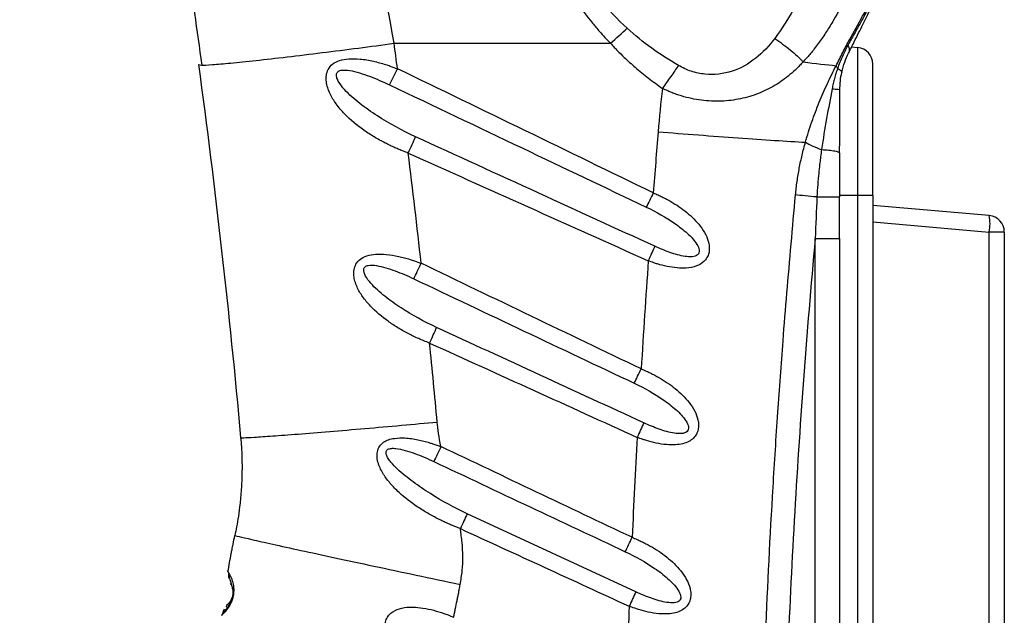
# Model space of a CAD drawing. Header units: millimetres. Extents: x 13 to 546, y 13 to 419.
# Tile 6 of 23: x 194 to 254, y 241 to 278. Entities that reach past the tile are written whole.
import ezdxf

# ---------------------------------------------------------------- set-up
doc = ezdxf.new("R2010")
doc.units = ezdxf.units.MM
doc.header["$LTSCALE"] = 2
doc.linetypes.add('SLD-Solid', pattern=[0])
doc.layers.add('DIMENSIONS', color=140, linetype='SLD-Solid', lineweight=25)
doc.styles.add('SLDTEXTSTYLE0', font='VERDANA.TTF')
doc.dimstyles.new('SLDDIMSTYLE0', dxfattribs={"dimtxt": 4.316016, "dimasz": 6.604, "dimexe": 0, "dimexo": 0.0625, "dimgap": 1.079004, "dimtad": 0, "dimtih": 1, "dimtoh": 1, "dimrnd": 1e-09, "dimzin": 12, "dimdsep": 46, "dimtxsty": 'SLDTEXTSTYLE0', "dimsah": 1, "dimcen": 0.09, "dimadec": 0, "dimazin": 3, "dimtfac": 1, "dimtofl": 0, "dimtmove": 0, "dimatfit": 3, "dimfxl": 0, "dimfrac": 2, "dimtolj": 1, "dimtzin": 12, "dimarcsym": 0})

# ---------------------------------------------------------------- blocks, each defined once
blk = doc.blocks.new('_D')
at = {"layer": 'DIMENSIONS'}
for p, q in [((235.009, 350.147), (167.759, 350.147)), ((174.109, 350.147), (174.109, 268.445)), ((167.696, 260.62), (166.247, 260.62)), ((166.247, 260.62), (166.247, 253.76)), ((180.521, 260.62), (181.971, 260.62)), ((181.971, 260.62), (181.971, 253.76)), ((166.247, 253.76), (167.696, 253.76)), ((181.971, 253.76), (180.521, 253.76)), ((174.109, 142.297), (174.109, 252.794)), ((188.759, 142.297), (167.759, 142.297))]:
    blk.add_line(p, q, dxfattribs=at)
for points in [[(174.109, 350.147), (173.093, 343.543), (175.125, 343.543)], [(174.109, 142.297), (175.125, 148.901), (173.093, 148.901)]]:
    blk.add_solid(points, dxfattribs=at)
at = {"layer": 'DIMENSIONS', "char_height": 4.2333, "attachment_point": 1, "style": 'SLDTEXTSTYLE0'}
for s, insert in [('207.8', (165.901, 266.963)), ('8.18', (167.696, 259.137))]:
    blk.add_mtext(s, dxfattribs=dict(at, insert=insert))
blk = doc.blocks.new('_D_1')
at = {"layer": 'DIMENSIONS'}
for p, q in [((235.009, 350.147), (146.198, 350.147)), ((152.548, 350.147), (152.548, 225.555)), ((144.34, 217.729), (142.891, 217.729)), ((142.891, 217.729), (142.891, 210.87)), ((160.756, 217.729), (162.206, 217.729)), ((162.206, 217.729), (162.206, 210.87)), ((142.891, 210.87), (144.34, 210.87)), ((162.206, 210.87), (160.756, 210.87)), ((152.548, 84.911), (152.548, 209.904)), ((217.221, 84.911), (146.198, 84.911))]:
    blk.add_line(p, q, dxfattribs=at)
for points in [[(152.548, 350.147), (151.532, 343.543), (153.564, 343.543)], [(152.548, 84.911), (153.564, 91.515), (151.532, 91.515)]]:
    blk.add_solid(points, dxfattribs=at)
at = {"layer": 'DIMENSIONS', "char_height": 4.2333, "attachment_point": 1, "style": 'SLDTEXTSTYLE0'}
for s, insert in [('265.2', (144.34, 224.072)), ('10.44', (144.34, 216.247))]:
    blk.add_mtext(s, dxfattribs=dict(at, insert=insert))

msp = doc.modelspace()

# ---------------------------------------------------------------- linework, layer by layer
for p, q in [((217.184, 276.153), (230.348, 276.153)), ((245.014, 275.929), (245.386, 275.896)), ((245.386, 266.897), (245.386, 275.896)), ((246.299, 266.897), (246.299, 274.9)), ((205.293, 274.856), (205.494, 274.828)), ((244.263, 269.504), (244.299, 269.47)), ((244.261, 266.819), (244.299, 266.82)), ((244.275, 264.292), (244.284, 266.819)), ((245.386, 266.897), (244.299, 266.897)), ((245.386, 195.697), (245.386, 266.897)), ((246.299, 266.897), (245.386, 266.897)), ((246.299, 266.897), (246.299, 195.697)), ((253.386, 265.677), (246.299, 266.297)), ((246.299, 265.301), (253.386, 264.681)), ((242.799, 195.797), (242.799, 264.292)), ((244.247, 264.292), (244.299, 264.292)), ((244.299, 195.797), (244.299, 264.292)), ((253.386, 197.914), (253.386, 264.681)), ((254.299, 264.681), (254.299, 197.914)), ((231.887, 242.809), (221.632, 247.56)), ((207.225, 243.32), (207.26, 243.257))]:
    msp.add_line(p, q)
at = {"flags": 128}
msp.add_lwpolyline([(254.299, 264.681), (254.282, 264.681), (254.231, 264.681), (254.148, 264.681), (254.036, 264.681), (253.899, 264.681), (253.741, 264.681), (253.568, 264.681), (253.386, 264.681)], dxfattribs=at)
for centre, radius, start, end in [((245.299, 274.9), 1, 0, 85), ((79.865, 341.395), 152.887, 333.68687, 334.09737), ((250.504, 265.179), 2.925, 350.19687, 9.80349), ((253.299, 264.681), 1, 0, 85.00017)]:
    msp.add_arc(centre, radius, start, end)
for points, knots in [([(248.978, 296.565), (249.02, 296.537), (249.096, 296.485), (249.239, 296.381), (249.46, 296.188), (249.818, 295.752), (250.07, 295.018), (250.071, 293.966), (249.847, 292.778), (249.473, 291.447), (249.007, 290.036), (248.477, 288.53), (247.911, 286.974), (247.318, 285.369), (246.704, 283.746), (246.07, 282.126), (245.404, 280.529), (244.697, 278.992), (244.051, 277.775), (243.495, 276.862), (243.12, 276.312), (242.81, 275.896), (242.582, 275.608), (242.334, 275.321), (242.161, 275.132), (242.06, 275.022)], [0, 0, 0, 0, 0.008797, 0.015625, 0.031249, 0.062499, 0.124998, 0.18509, 0.25, 0.311173, 0.375, 0.436889, 0.5, 0.562309, 0.624999, 0.687864, 0.75, 0.813146, 0.875, 0.906658, 0.9375, 0.953749, 0.96875, 0.981756, 1, 1, 1, 1]), ([(217.184, 276.153), (216.609, 279.527), (215.983, 282.885), (214.67, 289.41), (213.983, 292.576), (213.292, 295.574)], [0, 0, 0, 0, 0.5, 0.5, 1, 1, 1, 1]), ([(236.951, 295.574), (236.831, 295.526), (236.377, 295.346), (235.386, 294.926), (234.005, 294.27), (232.557, 293.465), (231.193, 292.573), (229.971, 291.617), (228.801, 290.485), (227.828, 289.261), (227.041, 287.871), (226.521, 286.395), (226.302, 284.825), (226.389, 283.213), (226.768, 281.652), (227.409, 280.118), (228.237, 278.7), (229.038, 277.625), (229.64, 276.915), (230.008, 276.51), (230.235, 276.272), (230.348, 276.153)], [0, 0, 0, 0, 0.0150327, 0.0566955, 0.1249999, 0.1929484, 0.25, 0.3159158, 0.3749999, 0.4416143, 0.4999995, 0.5630794, 0.6249993, 0.6846129, 0.7499989, 0.809576, 0.8749988, 0.9374988, 0.9625001, 0.9812499, 1, 1, 1, 1]), ([(202.369, 294.534), (202.44, 294.144), (202.863, 291.831), (203.614, 287.337), (204.598, 281.141), (205.193, 276.93), (205.49, 274.828)], [0, 0, 0, 0, 0.063437, 0.376563, 0.688667, 1, 1, 1, 1]), ([(231.362, 277.064), (230.767, 277.617), (230.209, 278.203), (229.2, 279.447), (228.75, 280.105), (228.38, 280.797)], [0, 0, 0, 0, 0.5, 0.5, 1, 1, 1, 1]), ([(242.76, 280.797), (242.406, 280.016), (242.039, 279.249), (241.245, 277.781), (240.818, 277.079), (240.335, 276.444)], [0, 0, 0, 0, 0.5, 0.5, 1, 1, 1, 1]), ([(244.064, 274.79), (244.131, 274.926), (244.267, 275.197), (244.54, 275.728), (245.024, 276.626), (245.698, 277.824), (246.269, 278.876), (246.554, 279.497), (246.658, 279.771), (246.708, 279.916), (246.728, 279.986), (246.739, 280.027)], [0, 0, 0, 0, 0.062511, 0.125022, 0.250027, 0.499911, 0.749955, 0.874978, 0.937489, 0.964224, 1, 1, 1, 1]), ([(246.697, 279.631), (246.689, 279.609), (246.672, 279.561), (246.637, 279.476), (246.586, 279.36), (246.517, 279.213), (246.405, 278.984), (246.232, 278.652), (246.008, 278.234), (245.73, 277.729), (245.474, 277.268), (245.245, 276.856), (245.089, 276.577), (244.945, 276.317), (244.838, 276.124), (244.785, 276.028)], [0, 0, 0, 0, 0.03519, 0.076873, 0.124995, 0.188461, 0.249995, 0.36469, 0.499992, 0.593614, 0.749998, 0.828121, 0.875, 0.937419, 1, 1, 1, 1]), ([(244.824, 275.549), (244.871, 275.642), (244.964, 275.828), (245.148, 276.197), (245.463, 276.829), (245.89, 277.686), (246.216, 278.341), (246.38, 278.669), (246.45, 278.808), (246.497, 278.903), (246.524, 278.958), (246.537, 278.985), (246.544, 278.997), (246.547, 279.004)], [0, 0, 0, 0, 0.062549, 0.125096, 0.250185, 0.500189, 0.74981, 0.812357, 0.874904, 0.937451, 0.968726, 0.984362, 1, 1, 1, 1]), ([(234.484, 274.805), (233.923, 275.135), (233.376, 275.484), (232.328, 276.233), (231.826, 276.632), (231.362, 277.064)], [0, 0, 0, 0, 0.5, 0.5, 1, 1, 1, 1]), ([(205.494, 274.828), (205.495, 274.828), (205.568, 274.817), (206.112, 274.851), (207.177, 274.939), (208.733, 275.1), (210.629, 275.316), (212.758, 275.575), (214.969, 275.856), (216.46, 276.056), (217.184, 276.153)], [0, 0, 0, 0, 0.002232, 0.141717, 0.286974, 0.435298, 0.583622, 0.728878, 0.868364, 1, 1, 1, 1]), ([(230.348, 276.153), (230.425, 276.068), (230.559, 275.921), (230.835, 275.633), (231.252, 275.223), (231.882, 274.656), (232.52, 274.136), (233.08, 273.719), (233.363, 273.514), (233.504, 273.412)], [0, 0, 0, 0, 0.081632, 0.142859, 0.285734, 0.500003, 0.750001, 0.875001, 1, 1, 1, 1]), ([(240.335, 276.444), (239.992, 275.993), (239.609, 275.584), (238.746, 274.901), (238.264, 274.628), (237.219, 274.286), (236.655, 274.218), (235.812, 274.304), (235.533, 274.363), (234.992, 274.541), (234.73, 274.66), (234.484, 274.805)], [0, 0, 0, 0, 0.25, 0.25, 0.5, 0.5, 0.75, 0.75, 0.875, 0.875, 1, 1, 1, 1]), ([(240.335, 276.444), (240.661, 276.229), (240.984, 275.994), (241.573, 275.509), (241.84, 275.26), (242.06, 275.022)], [0, 0, 0, 0, 0.5, 0.5, 1, 1, 1, 1]), ([(244.785, 276.028), (244.758, 275.979), (244.701, 275.873), (244.587, 275.654), (244.447, 275.362), (244.292, 275.002), (244.201, 274.75), (244.155, 274.623)], [0, 0, 0, 0, 0.113518, 0.249997, 0.499998, 0.749999, 1, 1, 1, 1]), ([(244.415, 274.387), (244.462, 274.602), (244.522, 274.81), (244.662, 275.2), (244.741, 275.382), (244.824, 275.549)], [0, 0, 0, 0, 0.5, 0.5, 1, 1, 1, 1]), ([(244.785, 276.028), (244.829, 275.939), (244.856, 275.851), (244.87, 275.688), (244.856, 275.613), (244.824, 275.549)], [0, 0, 0, 0, 0.5, 0.5, 1, 1, 1, 1]), ([(218.051, 269.477), (217.954, 269.513), (217.766, 269.585), (217.495, 269.694), (217.221, 269.812), (216.939, 269.942), (216.513, 270.152), (215.972, 270.452), (215.122, 271.006), (214.327, 271.662), (213.667, 272.429), (213.33, 272.978), (213.142, 273.438), (213.053, 273.819), (213.045, 274.201), (213.165, 274.59), (213.441, 274.922), (213.889, 275.139), (214.464, 275.231), (215.162, 275.209), (215.789, 275.1), (216.303, 274.973), (216.642, 274.874), (217.003, 274.75), (217.244, 274.662), (217.392, 274.608)], [0, 0, 0, 0, 0.025306, 0.04913, 0.071441, 0.098247, 0.125024, 0.187735, 0.250023, 0.374913, 0.441282, 0.499942, 0.532846, 0.562454, 0.595055, 0.624968, 0.661452, 0.701691, 0.750025, 0.807759, 0.874974, 0.90654, 0.937488, 0.961378, 1, 1, 1, 1]), ([(242.06, 275.022), (241.988, 274.945), (241.861, 274.809), (241.601, 274.544), (241.13, 274.118), (240.377, 273.578), (239.372, 273.08), (238.271, 272.75), (237.098, 272.603), (236.081, 272.648), (235.269, 272.786), (234.763, 272.916), (234.367, 273.045), (234.092, 273.147), (233.807, 273.27), (233.618, 273.359), (233.504, 273.412)], [0, 0, 0, 0, 0.035355, 0.062503, 0.124997, 0.250015, 0.376067, 0.499978, 0.625285, 0.749989, 0.812482, 0.874995, 0.907207, 0.937499, 0.962725, 1, 1, 1, 1]), ([(218.494, 270.471), (217.691, 270.838), (216.906, 271.265), (215.798, 271.976), (215.441, 272.226), (214.767, 272.756), (214.447, 273.036), (214.042, 273.484), (213.919, 273.639), (213.779, 273.873), (213.739, 273.952), (213.686, 274.106), (213.672, 274.181), (213.685, 274.316), (213.712, 274.375), (213.808, 274.463), (213.875, 274.492), (214.108, 274.542), (214.298, 274.528), (214.687, 274.464), (214.888, 274.413), (215.292, 274.292), (215.496, 274.221), (216.105, 273.991), (216.511, 273.814), (216.91, 273.624)], [0, 0, 0, 0, 0.25, 0.25, 0.375, 0.375, 0.5, 0.5, 0.5625, 0.5625, 0.59375, 0.59375, 0.625, 0.625, 0.65625, 0.65625, 0.6875, 0.6875, 0.75, 0.75, 0.8125, 0.8125, 0.875, 0.875, 1, 1, 1, 1]), ([(234.484, 274.805), (234.334, 274.59), (234.174, 274.361), (233.843, 273.892), (233.673, 273.65), (233.504, 273.412)], [0, 0, 0, 0, 0.5, 0.5, 1, 1, 1, 1]), ([(242.206, 270.139), (242.266, 270.348), (242.385, 270.765), (242.658, 271.581), (243.036, 272.572), (243.453, 273.521), (243.799, 274.255), (243.975, 274.612), (244.064, 274.79)], [0, 0, 0, 0, 0.1249954, 0.249989, 0.4999927, 0.7499963, 0.8749982, 1, 1, 1, 1]), ([(244.155, 274.623), (244.122, 274.524), (244.054, 274.325), (243.967, 274.017), (243.888, 273.704), (243.846, 273.492), (243.825, 273.386)], [0, 0, 0, 0, 0.25, 0.5, 0.75, 1, 1, 1, 1]), ([(244.155, 274.623), (244.244, 274.579), (244.314, 274.535), (244.403, 274.454), (244.421, 274.417), (244.415, 274.387)], [0, 0, 0, 0, 0.5, 0.5, 1, 1, 1, 1]), ([(216.91, 273.624), (219.596, 272.346), (224.802, 269.869), (230.007, 267.392), (232.526, 266.193)], [0, 0, 0, 0, 0.515996, 1, 1, 1, 1]), ([(243.825, 273.386), (243.716, 272.801), (243.602, 272.201), (243.382, 270.972), (243.276, 270.342), (243.185, 269.692)], [0, 0, 0, 0, 0.5, 0.5, 1, 1, 1, 1]), ([(243.825, 273.386), (243.97, 273.378), (244.093, 273.367), (244.258, 273.343), (244.299, 273.33), (244.299, 273.318)], [0, 0, 0, 0, 0.5, 0.5, 1, 1, 1, 1]), ([(244.282, 269.505), (244.288, 270.212), (244.299, 271.479), (244.299, 272.771), (244.299, 273.342)], [0, 0, 0, 0, 0.558288, 1, 1, 1, 1]), ([(233.245, 270.775), (234.048, 270.71), (234.872, 270.645), (236.513, 270.519), (237.329, 270.459), (238.894, 270.348), (239.643, 270.297), (241.022, 270.208), (241.652, 270.17), (242.206, 270.139)], [0, 0, 0, 0, 0.25, 0.25, 0.5, 0.5, 0.75, 0.75, 1, 1, 1, 1]), ([(218.051, 269.477), (218.128, 269.649), (218.207, 269.825), (218.358, 270.163), (218.429, 270.325), (218.494, 270.471)], [0, 0, 0, 0, 0.5, 0.5, 1, 1, 1, 1]), ([(233.042, 263.813), (230.691, 264.889), (225.842, 267.109), (220.992, 269.327), (218.494, 270.471)], [0, 0, 0, 0, 0.484772, 1, 1, 1, 1]), ([(241.6, 266.936), (241.613, 267.072), (241.641, 267.345), (241.713, 267.887), (241.826, 268.561), (241.97, 269.225), (242.099, 269.75), (242.17, 270.01), (242.206, 270.139)], [0, 0, 0, 0, 0.125, 0.25, 0.5, 0.75, 0.875, 1, 1, 1, 1]), ([(242.206, 270.139), (242.331, 270.064), (242.483, 269.985), (242.819, 269.832), (243.001, 269.759), (243.185, 269.692)], [0, 0, 0, 0, 0.5, 0.5, 1, 1, 1, 1]), ([(243.185, 269.692), (243.166, 269.548), (243.129, 269.277), (243.081, 268.894), (243.042, 268.561), (242.995, 268.128), (242.945, 267.551), (242.916, 267.066), (242.9, 266.811)], [0, 0, 0, 0, 0.151756, 0.285923, 0.402128, 0.50003, 0.73657, 1, 1, 1, 1]), ([(243.185, 269.692), (243.335, 269.683), (243.645, 269.666), (244.006, 269.612), (244.225, 269.555), (244.254, 269.517), (244.263, 269.504)], [0, 0, 0, 0, 0.2753448, 0.5661617, 0.8569768, 1, 1, 1, 1]), ([(244.299, 266.82), (244.299, 266.876), (244.299, 266.987), (244.299, 267.208), (244.299, 267.596), (244.299, 268.017), (244.299, 268.458), (244.299, 268.789), (244.299, 269.14), (244.299, 269.36), (244.299, 269.47)], [0, 0, 0, 0, 0.0625, 0.125, 0.250005, 0.499988, 0.599994, 0.749998, 0.874996, 1, 1, 1, 1]), ([(232.951, 267.063), (232.878, 266.913), (232.804, 266.76), (232.66, 266.465), (232.59, 266.323), (232.526, 266.193)], [0, 0, 0, 0, 0.5, 0.5, 1, 1, 1, 1]), ([(232.951, 267.063), (233.05, 267.02), (233.231, 266.941), (233.502, 266.813), (233.759, 266.681), (234.277, 266.393), (235.011, 265.894), (235.724, 265.196), (236.152, 264.539), (236.326, 264.069), (236.37, 263.688), (236.337, 263.389), (236.228, 263.113), (235.989, 262.817), (235.556, 262.57), (234.985, 262.476), (234.379, 262.488), (233.794, 262.58), (233.32, 262.699), (232.944, 262.824), (232.757, 262.892), (232.647, 262.931)], [0, 0, 0, 0, 0.033829, 0.062519, 0.094227, 0.125039, 0.249958, 0.374789, 0.441935, 0.499841, 0.532388, 0.562361, 0.593493, 0.624882, 0.681785, 0.749939, 0.80914, 0.874978, 0.93748, 0.963248, 1, 1, 1, 1]), ([(239.851, 195.729), (239.816, 196.566), (239.747, 198.214), (239.658, 200.644), (239.581, 202.994), (239.516, 205.261), (239.462, 207.447), (239.419, 209.552), (239.386, 211.575), (239.332, 215.874), (239.32, 222.462), (239.46, 231.365), (239.757, 240.263), (240.136, 247.715), (240.516, 253.65), (240.801, 257.586), (241.157, 261.992), (241.422, 264.95), (241.6, 266.936)], [0, 0, 0, 0, 0.0352703, 0.0693924, 0.1023658, 0.1341906, 0.1648665, 0.1943934, 0.2227712, 0.2499997, 0.3753488, 0.4999999, 0.6247253, 0.75, 0.813998, 0.8750001, 0.9160872, 1, 1, 1, 1]), ([(242.9, 266.811), (242.66, 266.834), (242.416, 266.857), (241.967, 266.901), (241.764, 266.92), (241.6, 266.936)], [0, 0, 0, 0, 0.5, 0.5, 1, 1, 1, 1]), ([(242.9, 266.811), (243.08, 266.811), (243.453, 266.811), (243.917, 266.813), (244.21, 266.816), (244.247, 266.818), (244.261, 266.819)], [0, 0, 0, 0, 0.266198, 0.552371, 0.838544, 1, 1, 1, 1]), ([(232.526, 266.193), (233.13, 265.906), (233.717, 265.574), (234.525, 265.013), (234.782, 264.815), (235.132, 264.498), (235.242, 264.389), (235.442, 264.164), (235.532, 264.048), (235.675, 263.812), (235.728, 263.691), (235.754, 263.465), (235.722, 263.362), (235.563, 263.225), (235.443, 263.191), (235.177, 263.168), (235.031, 263.178), (234.583, 263.244), (234.272, 263.334), (233.654, 263.547), (233.346, 263.674), (233.042, 263.813)], [0, 0, 0, 0, 0.25, 0.25, 0.375, 0.375, 0.4375, 0.4375, 0.5, 0.5, 0.5625, 0.5625, 0.625, 0.625, 0.6875, 0.6875, 0.75, 0.75, 0.875, 0.875, 1, 1, 1, 1]), ([(242.799, 264.292), (242.273, 258.549), (241.634, 249.972), (241.222, 241.451), (240.998, 235.783), (240.911, 232.956), (240.602, 218.842), (240.753, 207.396), (241.302, 195.798)], [0, 0, 0, 0, 0.25, 0.375, 0.375, 0.5, 0.5, 1, 1, 1, 1]), ([(242.799, 264.292), (242.996, 264.292), (243.39, 264.292), (243.881, 264.292), (244.191, 264.292), (244.232, 264.292), (244.247, 264.292)], [0, 0, 0, 0, 0.282489, 0.564977, 0.847466, 1, 1, 1, 1]), ([(219.347, 257.93), (219.228, 257.976), (219.005, 258.062), (218.674, 258.202), (218.355, 258.349), (217.927, 258.563), (217.408, 258.855), (216.617, 259.378), (215.879, 259.999), (215.271, 260.725), (214.963, 261.244), (214.799, 261.678), (214.727, 262.036), (214.733, 262.394), (214.86, 262.753), (215.13, 263.058), (215.553, 263.259), (216.093, 263.348), (216.746, 263.332), (217.334, 263.234), (217.814, 263.117), (218.134, 263.026), (218.472, 262.91), (218.697, 262.828), (218.834, 262.779)], [0, 0, 0, 0, 0.03327, 0.062506, 0.0939, 0.125013, 0.187831, 0.250005, 0.374879, 0.441328, 0.499898, 0.53279, 0.562406, 0.594855, 0.624914, 0.661461, 0.701823, 0.749969, 0.807932, 0.874984, 0.90654, 0.937493, 0.961942, 1, 1, 1, 1]), ([(219.775, 258.878), (219.027, 259.222), (218.296, 259.622), (217.267, 260.289), (216.935, 260.523), (216.311, 261.021), (216.016, 261.284), (215.648, 261.705), (215.537, 261.849), (215.373, 262.141), (215.32, 262.292), (215.352, 262.476), (215.383, 262.529), (215.478, 262.608), (215.543, 262.634), (215.763, 262.678), (215.94, 262.667), (216.303, 262.61), (216.491, 262.564), (216.869, 262.453), (217.058, 262.389), (217.627, 262.177), (218.006, 262.014), (218.378, 261.837)], [0, 0, 0, 0, 0.25, 0.25, 0.375, 0.375, 0.5, 0.5, 0.5625, 0.5625, 0.625, 0.625, 0.65625, 0.65625, 0.6875, 0.6875, 0.75, 0.75, 0.8125, 0.8125, 0.875, 0.875, 1, 1, 1, 1]), ([(218.378, 261.837), (218.445, 261.975), (218.52, 262.127), (218.674, 262.447), (218.755, 262.614), (218.834, 262.779)], [0, 0, 0, 0, 0.5, 0.5, 1, 1, 1, 1]), ([(219.347, 257.93), (219.421, 258.093), (219.497, 258.26), (219.642, 258.582), (219.712, 258.737), (219.775, 258.878)], [0, 0, 0, 0, 0.5, 0.5, 1, 1, 1, 1]), ([(231.795, 255.488), (231.858, 255.619), (231.927, 255.761), (232.069, 256.057), (232.143, 256.21), (232.215, 256.36)], [0, 0, 0, 0, 0.5, 0.5, 1, 1, 1, 1]), ([(232.215, 256.36), (232.315, 256.317), (232.499, 256.238), (232.774, 256.11), (233.035, 255.978), (233.562, 255.689), (234.307, 255.188), (235.034, 254.486), (235.477, 253.826), (235.661, 253.353), (235.714, 252.968), (235.688, 252.665), (235.585, 252.382), (235.389, 252.129), (235.105, 251.928), (234.733, 251.795), (234.274, 251.732), (233.727, 251.745), (233.135, 251.839), (232.654, 251.961), (232.274, 252.089), (232.085, 252.157), (231.973, 252.198)], [0, 0, 0, 0, 0.03389, 0.062518, 0.094341, 0.125036, 0.249954, 0.374794, 0.441922, 0.499838, 0.532436, 0.562357, 0.593521, 0.624874, 0.6618, 0.702775, 0.749928, 0.808584, 0.874962, 0.937482, 0.962976, 1, 1, 1, 1]), ([(231.795, 255.488), (232.407, 255.198), (233.003, 254.863), (233.825, 254.296), (234.087, 254.096), (234.445, 253.776), (234.558, 253.666), (234.764, 253.439), (234.858, 253.322), (235.009, 253.083), (235.067, 252.96), (235.095, 252.787), (235.094, 252.731), (235.067, 252.63), (235.04, 252.586), (234.926, 252.478), (234.805, 252.441), (234.536, 252.417), (234.388, 252.428), (233.934, 252.496), (233.618, 252.588), (232.992, 252.807), (232.68, 252.936), (232.373, 253.078)], [0, 0, 0, 0, 0.25, 0.25, 0.375, 0.375, 0.4375, 0.4375, 0.5, 0.5, 0.5625, 0.5625, 0.59375, 0.59375, 0.625, 0.625, 0.6875, 0.6875, 0.75, 0.75, 0.875, 0.875, 1, 1, 1, 1]), ([(207.855, 252.186), (207.856, 252.177), (207.919, 252.174), (208.195, 252.181), (208.407, 252.192), (208.99, 252.227), (209.361, 252.252), (210.255, 252.317), (210.778, 252.356), (211.945, 252.448), (212.589, 252.501), (213.955, 252.614), (214.676, 252.675), (216.147, 252.802), (216.896, 252.868), (218.375, 252.999), (219.105, 253.064), (219.809, 253.128)], [0, 0, 0, 0, 0.125, 0.125, 0.25, 0.25, 0.375, 0.375, 0.5, 0.5, 0.625, 0.625, 0.75, 0.75, 0.875, 0.875, 1, 1, 1, 1]), ([(207.855, 252.186), (207.871, 252.011), (207.901, 251.634), (207.93, 251.027), (207.937, 250.575), (207.937, 250.374)], [0.6607772, 0.6607772, 0.6607772, 0.6607772, 0.7857772, 0.9107772, 1, 1, 1, 1]), ([(221.216, 246.65), (221.122, 246.686), (220.942, 246.756), (220.685, 246.861), (220.427, 246.973), (220.16, 247.096), (219.755, 247.294), (219.237, 247.574), (218.418, 248.086), (217.637, 248.68), (216.962, 249.369), (216.523, 249.947), (216.248, 250.486), (216.138, 250.964), (216.151, 251.332), (216.281, 251.668), (216.536, 251.913), (216.854, 252.068), (217.291, 252.168), (217.899, 252.176), (218.496, 252.087), (218.994, 251.972), (219.297, 251.889), (219.644, 251.774), (219.874, 251.694), (220.036, 251.637)], [0, 0, 0, 0, 0.025792, 0.049605, 0.071451, 0.098306, 0.12504, 0.187886, 0.250063, 0.375011, 0.441704, 0.500049, 0.56257, 0.59571, 0.62509, 0.656371, 0.687403, 0.71683, 0.749921, 0.805522, 0.87496, 0.905993, 0.937482, 0.955823, 1, 1, 1, 1]), ([(221.632, 247.56), (220.861, 247.916), (220.109, 248.327), (219.032, 249.003), (218.682, 249.239), (218.009, 249.735), (217.684, 249.994), (217.247, 250.406), (217.109, 250.548), (216.93, 250.765), (216.875, 250.839), (216.782, 250.986), (216.743, 251.06), (216.695, 251.204), (216.686, 251.274), (216.717, 251.393), (216.757, 251.441), (216.873, 251.505), (216.948, 251.522), (217.111, 251.536), (217.199, 251.532), (217.472, 251.504), (217.664, 251.461), (218.05, 251.355), (218.245, 251.29), (218.829, 251.077), (219.218, 250.909), (219.602, 250.728)], [0, 0, 0, 0, 0.25, 0.25, 0.375, 0.375, 0.5, 0.5, 0.5625, 0.5625, 0.59375, 0.59375, 0.625, 0.625, 0.65625, 0.65625, 0.6875, 0.6875, 0.71875, 0.71875, 0.75, 0.75, 0.8125, 0.8125, 0.875, 0.875, 1, 1, 1, 1]), ([(220.036, 251.637), (219.961, 251.48), (219.885, 251.32), (219.737, 251.012), (219.666, 250.863), (219.602, 250.728)], [0, 0, 0, 0, 0.5, 0.5, 1, 1, 1, 1]), ([(207.937, 250.374), (207.937, 250.293), (207.936, 250.067), (207.927, 249.67), (207.903, 249.162), (207.865, 248.652), (207.804, 248.036), (207.716, 247.381), (207.609, 246.749), (207.539, 246.399), (207.505, 246.238)], [0.0000206, 0.0000206, 0.0000206, 0.0000206, 0.0357978, 0.0982978, 0.1607978, 0.2232978, 0.2857978, 0.4107978, 0.5357978, 0.6607772, 0.6607772, 0.6607772, 0.6607772]), ([(221.632, 247.56), (221.57, 247.423), (221.502, 247.274), (221.361, 246.966), (221.288, 246.806), (221.216, 246.65)], [0, 0, 0, 0, 0.5, 0.5, 1, 1, 1, 1]), ([(207.081, 244.03), (207.114, 244.215), (207.178, 244.584), (207.263, 245.037), (207.335, 245.405), (207.408, 245.773), (207.467, 246.054), (207.505, 246.238)], [0, 0, 0, 0, 0.249995, 0.499995, 0.615495, 0.750002, 1, 1, 1, 1]), ([(207.505, 246.238), (207.503, 246.227), (207.857, 246.141), (209.229, 245.831), (211.259, 245.383), (214.3, 244.727), (217.614, 244.018), (219.408, 243.637), (221.202, 243.257)], [0, 0, 0, 0, 0.25, 0.25, 0.5, 0.75, 0.75, 1, 1, 1, 1]), ([(221.202, 243.257), (221.228, 243.397), (221.28, 243.677), (221.351, 244.241), (221.38, 244.952), (221.34, 245.663), (221.286, 246.156), (221.248, 246.438), (221.227, 246.578), (221.216, 246.65)], [0, 0, 0, 0, 0.125, 0.25, 0.5, 0.75, 0.875, 0.936533, 1, 1, 1, 1]), ([(231.249, 245.248), (231.312, 245.379), (231.38, 245.522), (231.52, 245.818), (231.593, 245.972), (231.664, 246.122)], [0, 0, 0, 0, 0.5, 0.5, 1, 1, 1, 1]), ([(231.664, 246.122), (231.766, 246.079), (231.953, 246), (232.232, 245.872), (232.497, 245.74), (233.031, 245.45), (233.788, 244.947), (234.529, 244.242), (234.985, 243.579), (235.179, 243.103), (235.241, 242.715), (235.223, 242.407), (235.127, 242.119), (234.934, 241.859), (234.65, 241.652), (234.275, 241.516), (233.81, 241.453), (233.256, 241.467), (232.658, 241.564), (232.171, 241.689), (231.786, 241.82), (231.595, 241.889), (231.482, 241.931)], [0, 0, 0, 0, 0.033878, 0.062517, 0.094332, 0.125035, 0.249953, 0.374797, 0.441909, 0.49984, 0.532464, 0.562357, 0.59364, 0.624872, 0.661713, 0.702651, 0.749931, 0.808524, 0.874963, 0.937482, 0.962981, 1, 1, 1, 1]), ([(231.249, 245.248), (231.871, 244.955), (232.475, 244.616), (233.311, 244.044), (233.578, 243.842), (233.944, 243.519), (234.06, 243.408), (234.273, 243.179), (234.37, 243.06), (234.528, 242.818), (234.591, 242.694), (234.638, 242.457), (234.618, 242.347), (234.471, 242.197), (234.35, 242.158), (234.079, 242.133), (233.929, 242.144), (233.469, 242.214), (233.149, 242.308), (232.515, 242.533), (232.199, 242.665), (231.887, 242.809)], [0, 0, 0, 0, 0.25, 0.25, 0.375, 0.375, 0.4375, 0.4375, 0.5, 0.5, 0.5625, 0.5625, 0.625, 0.625, 0.6875, 0.6875, 0.75, 0.75, 0.875, 0.875, 1, 1, 1, 1]), ([(207.081, 244.03), (207.082, 244.029), (207.082, 244.025), (207.091, 244.012), (207.104, 243.992), (207.121, 243.967), (207.141, 243.935), (207.165, 243.897), (207.19, 243.854), (207.23, 243.779), (207.287, 243.658), (207.351, 243.476), (207.397, 243.292), (207.425, 243.11), (207.438, 242.89), (207.416, 242.619), (207.357, 242.355), (207.281, 242.152), (207.2, 241.988), (207.104, 241.827), (206.989, 241.673), (206.879, 241.553), (206.79, 241.468), (206.731, 241.416), (206.692, 241.39), (206.687, 241.383), (206.683, 241.379)], [0, 0, 0, 0, 0.035923, 0.070566, 0.103896, 0.135883, 0.166502, 0.195732, 0.223559, 0.249977, 0.31728, 0.374981, 0.408264, 0.43748, 0.470963, 0.499986, 0.528918, 0.562494, 0.591708, 0.624993, 0.682778, 0.749997, 0.810691, 0.875003, 0.928907, 1, 1, 1, 1]), ([(207.116, 243.913), (207.114, 243.881), (207.109, 243.785), (207.127, 243.683), (207.138, 243.615)], [0, 0, 0, 0, 0.335509, 1, 1, 1, 1]), ([(207.141, 243.888), (207.156, 243.784), (207.189, 243.55), (207.297, 243.201), (207.357, 243.007)], [0, 0, 0, 0, 0.445162, 1, 1, 1, 1]), ([(220.817, 241.264), (220.824, 241.306), (220.839, 241.389), (220.861, 241.514), (220.885, 241.639), (220.936, 241.888), (220.997, 242.177), (221.065, 242.509), (221.111, 242.741), (221.158, 242.99), (221.186, 243.157), (221.202, 243.257)], [0, 0, 0, 0, 0.062501, 0.125, 0.187499, 0.250001, 0.5, 0.625001, 0.750001, 0.850001, 1, 1, 1, 1]), ([(207.384, 242.78), (207.384, 242.771), (207.384, 242.752), (207.383, 242.711), (207.38, 242.666), (207.375, 242.623), (207.368, 242.574), (207.353, 242.497), (207.325, 242.394), (207.264, 242.231), (207.12, 241.954), (206.929, 241.709), (206.846, 241.574), (206.809, 241.514)], [0, 0, 0, 0, 0.023284, 0.050542, 0.065683, 0.081935, 0.099632, 0.119132, 0.164461, 0.218944, 0.352889, 0.712005, 1, 1, 1, 1]), ([(207.345, 243.039), (207.357, 242.999), (207.375, 242.943), (207.385, 242.801), (207.382, 242.715), (207.377, 242.665), (207.372, 242.629), (207.366, 242.593), (207.356, 242.544), (207.334, 242.463), (207.287, 242.343), (207.227, 242.239), (207.166, 242.155), (207.063, 242.039), (207.045, 242.026), (207.03, 242.016)], [0, 0, 0, 0, 0.109303, 0.151662, 0.170402, 0.178437, 0.186084, 0.193752, 0.201895, 0.220973, 0.263767, 0.361014, 0.464215, 0.569816, 1, 1, 1, 1]), ([(207.008, 241.849), (206.992, 241.879), (206.959, 241.937), (207.023, 242.004), (207.054, 242.037)], [0, 0, 0, 0, 0.509139, 1, 1, 1, 1]), ([(206.86, 241.759), (206.829, 241.698), (206.768, 241.575), (206.74, 241.45), (206.726, 241.387)], [0, 0, 0, 0, 0.4975, 1, 1, 1, 1]), ([(220.328, 237.174), (220.22, 237.22), (220.022, 237.305), (219.727, 237.441), (219.448, 237.581), (218.883, 237.889), (218.251, 238.309), (217.609, 238.869), (217.168, 239.356), (216.819, 239.883), (216.64, 240.4), (216.62, 240.814), (216.695, 241.13), (216.863, 241.405), (217.176, 241.668), (217.682, 241.856), (218.308, 241.895), (218.963, 241.832), (219.591, 241.696), (220.099, 241.544), (220.501, 241.391), (220.701, 241.311), (220.817, 241.264)], [0, 0, 0, 0, 0.034203, 0.062505, 0.094327, 0.125011, 0.249907, 0.314954, 0.374919, 0.443025, 0.499939, 0.532474, 0.562451, 0.592817, 0.624957, 0.681828, 0.74998, 0.809539, 0.874987, 0.937494, 0.963751, 1, 1, 1, 1])]:
    msp.add_open_spline(points, degree=3, knots=knots)
for points in [[(230.348, 276.153), (230.692, 276.46), (231.04, 276.773), (231.362, 277.064)], [(217.392, 274.608), (217.324, 275.123), (217.254, 275.638), (217.184, 276.153)], [(242.06, 275.022), (242.827, 274.927), (243.51, 274.848), (244.064, 274.79)], [(205.293, 274.856), (206.312, 267.321), (207.166, 259.761), (207.855, 252.186)], [(232.951, 267.063), (227.764, 269.577), (222.578, 272.092), (217.392, 274.608)], [(244.064, 274.79), (244.09, 274.735), (244.121, 274.679), (244.155, 274.623)], [(244.299, 273.318), (244.299, 273.683), (244.34, 274.045), (244.415, 274.387)], [(233.504, 273.412), (233.404, 272.534), (233.317, 271.655), (233.245, 270.775)], [(233.245, 270.775), (233.144, 269.538), (233.046, 268.301), (232.951, 267.063)], [(218.834, 262.779), (218.587, 265.013), (218.326, 267.246), (218.051, 269.477)], [(218.051, 269.477), (222.917, 267.296), (227.783, 265.115), (232.647, 262.931)], [(242.9, 266.811), (242.866, 265.971), (242.832, 265.132), (242.799, 264.292)], [(233.042, 263.813), (232.923, 263.546), (232.783, 263.234), (232.647, 262.931)], [(232.647, 262.931), (232.493, 260.742), (232.349, 258.551), (232.215, 256.36)], [(232.215, 256.36), (227.753, 258.496), (223.293, 260.636), (218.834, 262.779)], [(218.378, 261.837), (220.614, 260.778), (225.086, 258.66), (229.558, 256.545), (231.795, 255.488)], [(232.373, 253.078), (230.273, 254.045), (226.075, 255.98), (221.875, 257.912), (219.775, 258.878)], [(219.809, 253.128), (219.663, 254.73), (219.508, 256.33), (219.347, 257.93)], [(219.347, 257.93), (223.557, 256.022), (227.766, 254.112), (231.973, 252.198)], [(220.036, 251.637), (219.92, 252.206), (219.848, 252.692), (219.809, 253.128)], [(232.373, 253.078), (232.252, 252.812), (232.111, 252.5), (231.973, 252.198)], [(231.973, 252.198), (231.861, 250.173), (231.759, 248.148), (231.664, 246.122)], [(231.664, 246.122), (227.786, 247.957), (223.91, 249.795), (220.036, 251.637)], [(219.602, 250.728), (221.543, 249.814), (225.424, 247.986), (229.308, 246.16), (231.249, 245.248)], [(221.216, 246.65), (224.639, 245.08), (228.062, 243.507), (231.482, 241.931)], [(231.887, 242.809), (231.765, 242.544), (231.622, 242.233), (231.482, 241.931)], [(231.482, 241.931), (231.408, 240.074), (231.34, 238.216), (231.28, 236.359)]]:
    msp.add_open_spline(points, degree=3)

# ---------------------------------------------------------------- dimensions: what is measured, and where the dimension line sits
at = {"layer": 'DIMENSIONS'}
for base, p1, p2, picture, middle in [((152.548, 350.147), (219.761, 84.911), (237.549, 350.147), '_D_1', (152.548, 217.729)), ((174.109, 142.297), (237.549, 350.147), (191.299, 142.297), '_D', (174.109, 260.62))]:
    dim = msp.add_linear_dim(base=base, p1=p1, p2=p2, angle=90, dimstyle='SLDDIMSTYLE0', dxfattribs=at)
    dim.commit()
    dim.dimension.update_dxf_attribs({"geometry": picture, "text_midpoint": middle, "dimtype": 160})

doc.saveas('drawing.dxf')
